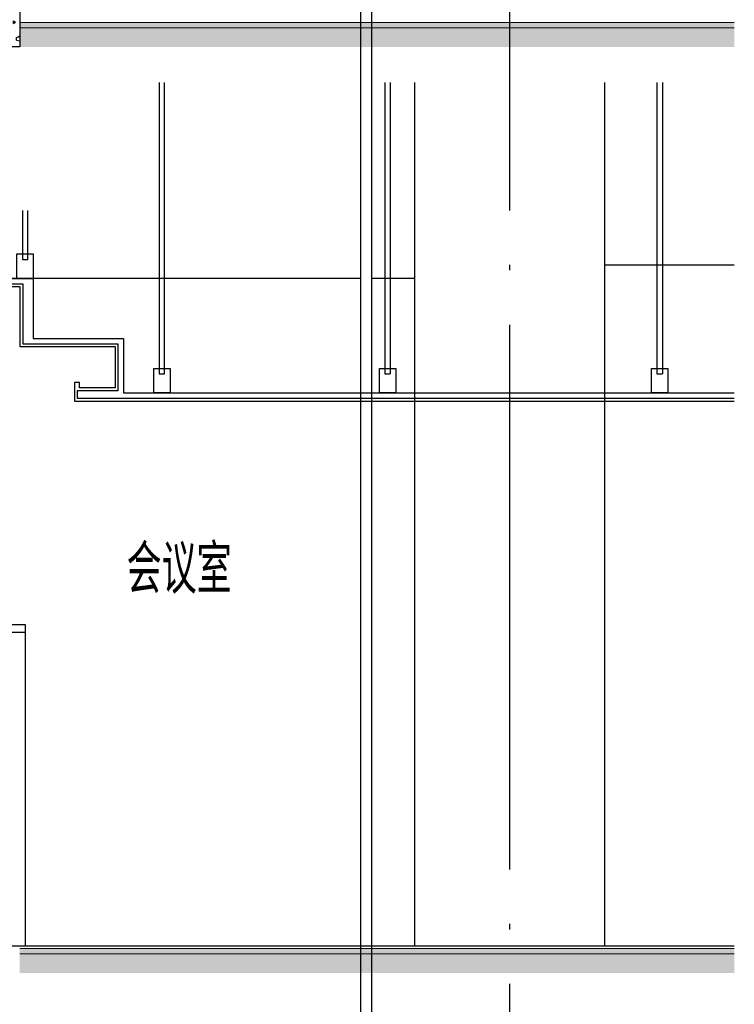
# Model space of a CAD drawing. Extents: x 1147314 to 1218578, y -272074 to -241968.
# Tile 7 of 47: x 1154862 to 1157487, y -260227 to -256612. Entities that reach past the tile are written whole.
import ezdxf

# ---------------------------------------------------------------- set-up
doc = ezdxf.new("R2010")
doc.units = 0
doc.header["$LTSCALE"] = 1000
doc.header["$MEASUREMENT"] = 0
doc.linetypes.add('230303生产综合楼-平面图_t8$0$DOTE', pattern=[2.42, 2, -0.2, 0.02, -0.2])
for name, color, linetype in [('A-SECT-SURF', 6, 'Continuous'), ('A-看线', 115, 'Continuous'), ('DIM_SYMB', 3, 'Continuous'), ('DOTE', 1, 'Continuous'), ('FF-窗帘-JYZS', 8, 'Continuous'), ('PUB_HATCH', 8, 'Continuous'), ('PUB_TEXT', 7, 'Continuous'), ('WALL', 255, 'Continuous'), ('吊顶', 183, 'Continuous'), ('墙身抹灰', 6, 'Continuous')]:
    doc.layers.add(name, color=color, linetype=linetype)
doc.layers.add('墙身分层线', color=253, linetype='Continuous', lineweight=18)
doc.styles.add('_TCH_DIM', font='SIMPLEX', dxfattribs={"bigfont": 'GBCBIG'})

# ---------------------------------------------------------------- blocks, each defined once
blk = doc.blocks.new('A$Ca8bf0082')
at = {"layer": 'FF-窗帘-JYZS'}
blk.add_line((-7.2, -55.8), (-7.2, -424.9), dxfattribs=at)
for points in [[(0, -1.6), (64, -1.6), (64, 0), (0, 0)], [(-11.6, -420.7), (-2.8, -420.7), (-2.8, -432.6), (-11.6, -432.6)], [(-9.6, -422.7), (-4.8, -422.7), (-4.8, -430.6), (-9.6, -430.6)]]:
    blk.add_lwpolyline(points, close=True, dxfattribs=at)
blk.add_lwpolyline([(64, -1.6), (64, -44.8), (63.2, -51.2, -0.871795), (0.8, -51.2), (0, -44.8), (0, -1.6)], format="xyb", dxfattribs=at)
for centre, radius in [((32, -53.2), 39.2), ((32, -53.2), 28), ((32.4, -50.1), 2.73), ((-7.2, -424.9), 1.2)]:
    blk.add_circle(centre, radius, dxfattribs=at)
blk = doc.blocks.new('fr')
at = {"layer": '吊顶'}
for p, q in [((1156202.9, -256841.7), (1156202.9, -257911.6)), ((1156202.9, -256841.7), (1156202.9, -257911.6)), ((1156222.9, -256841.7), (1156222.9, -257911.6)), ((1156222.9, -256841.7), (1156222.9, -257911.6)), ((1157202.9, -256841.7), (1157202.9, -257911.6)), ((1157222.9, -256841.7), (1157222.9, -257911.6)), ((1155374.1, -257911.6), (1155394.1, -257911.6)), ((1156202.9, -257911.6), (1156222.9, -257911.6)), ((1156202.9, -257911.6), (1156222.9, -257911.6)), ((1156202.9, -257911.6), (1156222.9, -257911.6)), ((1156202.9, -257911.6), (1156222.9, -257911.6)), ((1157202.9, -257911.6), (1157222.9, -257911.6)), ((1157202.9, -257911.6), (1157222.9, -257911.6))]:
    blk.add_line(p, q, dxfattribs=at)
for points in [[(1155374.1, -256841.7), (1155374.1, -257911.6), (1155394.1, -257911.6), (1155394.1, -256841.7)], [(1154871.6, -257311.7), (1154871.6, -257491.6), (1154891.6, -257491.6), (1154891.6, -257311.7)], [(1154501.6, -257561.6), (1154911.6, -257561.6), (1154911.6, -257781.6), (1155242.6, -257781.6), (1155242.6, -257981.6), (1157487, -257981.6)], [(1154501.6, -257581.6), (1154872.6, -257581.6), (1154872.6, -257801.6), (1155222.6, -257801.6), (1155222.6, -257973.6), (1155072.6, -257973.6), (1155072.6, -258001.6), (1157487, -258001.6)], [(1154501.6, -257591.6), (1154862.6, -257591.6), (1154862.6, -257811.6), (1155212.6, -257811.6), (1155212.6, -257963.6), (1155081.6, -257963.6), (1155081.6, -257943.6), (1155062.6, -257943.6), (1155062.6, -258011.6), (1157487, -258012.3)]]:
    blk.add_lwpolyline(points, dxfattribs=at)
for points in [[(1154851.6, -257471.6), (1154911.6, -257471.6), (1154911.6, -257561.6), (1154851.6, -257561.6)], [(1155354.1, -257891.6), (1155414.1, -257891.6), (1155414.1, -257981.6), (1155354.1, -257981.6)], [(1156182.9, -257891.6), (1156242.9, -257891.6), (1156242.9, -257981.6), (1156182.9, -257981.6)], [(1156182.9, -257891.6), (1156242.9, -257891.6), (1156242.9, -257981.6), (1156182.9, -257981.6)], [(1157182.9, -257891.6), (1157242.9, -257891.6), (1157242.9, -257981.6), (1157182.9, -257981.6)]]:
    blk.add_lwpolyline(points, close=True, dxfattribs=at)
at = {"layer": 'FF-窗帘-JYZS', "xscale": -1}
blk.add_blockref('A$Ca8bf0082', (1154743.6, -257591.6), dxfattribs=at)

msp = doc.modelspace()

# ---------------------------------------------------------------- hatches: boundary and pattern name
at = {"layer": 'PUB_HATCH'}
h = msp.add_hatch(dxfattribs=at)
h.set_pattern_fill('加气混凝土', color=256, scale=20, style=0)
h.set_pattern_definition([(0, (-8925.14, -44634.17), (120, 240), [0, -240]), (0, (-9065.54, -44666.57), (120, 240), [0, -240]), (0, (-8987.54, -44668.97), (120, 240), [0, -240]), (0, (-8902.34, -44598.17), (120, 240), [0, -240]), (0, (-9001.94, -44680.97), (120, 240), [0, -240]), (0, (-8878.34, -44446.97), (120, 240), [0, -240]), (0, (-8951.54, -44466.17), (120, 240), [0, -240]), (0, (-8913.14, -44496.17), (120, 240), [0, -240]), (0, (-9108.74, -44500.97), (120, 240), [0, -240]), (0, (-8991.14, -44511.77), (120, 240), [0, -240]), (0, (-9036.74, -44572.97), (120, 240), [0, -240]), (0, (-9034.34, -44662.97), (120, 240), [0, -240]), (0, (-8944.34, -44672.57), (120, 240), [0, -240]), (0, (-8878.34, -44566.97), (120, 240), [0, -240]), (0, (-9102.74, -44604.17), (120, 240), [0, -240]), (0, (-9082.34, -44563.37), (120, 240), [0, -240]), (0, (-8988.74, -44580.17), (120, 240), [0, -240]), (0, (-9022.34, -44614.97), (120, 240), [0, -240]), (0, (-9041.54, -44535.77), (120, 240), [0, -240]), (0, (-9011.54, -44445.77), (120, 240), [0, -240]), (0, (-9093.14, -44654.57), (120, 240), [0, -240]), (0, (-8961.14, -44494.97), (120, 240), [0, -240]), (0, (-9072.74, -44491.37), (120, 240), [0, -240]), (0, (-9091.94, -44460.17), (120, 240), [0, -240]), (130.601294, (-8893.084, -44522.114), (-599.99999337, 720.00000315), [10.53662, -4414.8444]), (18.4349488, (-8910.227, -44517.543), (599.9999978, 239.9999982), [10.842096, -1507.05116]), (90, (-8910.23, -44527.83), (120, 240), [10.285714, -469.71426]), (161.565051, (-8899.94, -44531.257), (-600.000003, 239.9999821), [10.842096, -1507.05116]), (53.1301023, (-8899.94, -44531.257), (120.0000002, 239.9999999), [11.42857, -1188.5714]), (135, (-8890.8, -44653.54), (-120.0000145, 239.999984), [9.697464, -669.12504]), (45, (-8904.51, -44653.54), (119.999999, 239.999999), [9.697464, -669.12504]), (135, (-8897.655, -44660.4), (-120.0000145, 239.999984), [9.697464, -669.12504]), (45, (-8897.655, -44660.4), (119.999999, 239.999999), [9.697464, -669.12504]), (116.56505, (-9006.23, -44492.4), (-2e-05, 479.999987), [12.77753, -255.5506]), (180, (-9011.94, -44480.97), (-120, 240), [13.714286, -226.2857]), (63.434949, (-9031.37, -44492.4), (1e-06, 479.999998), [12.77753, -255.5506]), (116.56505, (-9025.66, -44503.83), (-2e-05, 479.999987), [12.77753, -255.5506]), (0, (-9025.66, -44503.83), (120, 240), [13.714286, -226.2857]), (63.434949, (-9011.94, -44503.83), (1e-06, 479.999998), [12.77753, -255.5506]), (107.102728, (-8915.941, -44573.543), (-359.99998624, 1200.000001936), [15.54454, -6513.161]), (143.972626, (-8920.513, -44558.686), (-2279.9999711, 1679.9999981), [15.54454, -3248.808]), (180, (-8933.08, -44549.54), (-120, 240), [14.85714, -225.14284]), (36.0273733, (-8960.513, -44558.686), (2279.99998315, 1679.9999819), [15.54454, -3248.808]), (71.565051, (-8965.084, -44572.4), (360.0000018, 1199.9999979), [14.456126, -1503.43712]), (107.102728, (-8960.513, -44587.257), (-359.99998624, 1200.000001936), [15.54454, -6513.161]), (143.972626, (-8947.941, -44596.4), (-2279.9999711, 1679.9999981), [15.54454, -3248.808]), (0, (-8947.94, -44596.4), (120, 240), [14.85714, -225.14284]), (36.0273733, (-8933.084, -44596.4), (2279.99998315, 1679.9999819), [15.54454, -3248.808]), (71.565051, (-8920.513, -44587.257), (360.0000018, 1199.9999979), [14.456126, -1503.43712]), (150.255118, (-8913.655, -44461.543), (-360.00000085, 239.999997), [9.21401, -1925.72784]), (90, (-8921.66, -44466.11), (120, 240), [9.14286, -470.8571]), (29.7448813, (-8921.655, -44466.114), (360.0000002, 239.9999989), [9.21401, -1925.72784]), (116.56505, (-8969.66, -44631.83), (-2e-05, 479.999987), [12.77753, -255.5506]), (168.690067, (-8975.37, -44620.4), (-1080.0000008, 239.999994), [11.6549, -2435.8742]), (41.1859251, (-8995.941, -44626.114), (2999.99998182, 2639.99997692), [12.14874, -5090.3208]), (90, (-8995.94, -44637.54), (120, 240), [11.42857, -468.5714]), (138.814074, (-8986.798, -44645.543), (-2999.99994668, 2640.00001681), [12.14874, -5090.3208]), (16.6992442, (-8986.798, -44645.543), (3959.99997021, 1199.99998743), [11.93178, -4999.415]), (60.9453959, (-8975.37, -44642.114), (119.99999968, 239.99999788), [11.766434, -4930.1358]), (109.983106, (-9070.227, -44531.257), (-600.00000226, 1679.99999555), [13.3768, -5604.879]), (155.556045, (-9074.798, -44518.686), (-1560.00000595, 719.99998504), [13.809194, -5786.0526]), (24.4439547, (-9099.941, -44518.686), (1560.00000078, 719.99999654), [13.809194, -5786.0526]), (70.0168934, (-9104.513, -44531.257), (600.00000181, 1679.99999583), [13.3768, -5604.879]), (109.983106, (-9099.941, -44543.828), (-600.00000226, 1679.99999555), [13.3768, -5604.879]), (160.016893, (-9087.37, -44548.4), (-600.00000035, 239.99998907), [13.3768, -2795.751]), (19.9831065, (-9087.37, -44548.4), (599.9999967, 239.99999962), [13.3768, -2795.751]), (70.0168934, (-9074.798, -44543.828), (600.00000181, 1679.99999583), [13.3768, -5604.879]), (122.005383, (-8981.084, -44552.971), (-120.0000161, 239.99998775), [10.781693, -2253.3736]), (18.4349488, (-8997.084, -44547.257), (599.9999978, 239.9999982), [10.842096, -1507.05116]), (90, (-8997.08, -44557.54), (120, 240), [10.285714, -469.71426]), (161.565051, (-8986.8, -44560.97), (-600.000003, 239.9999821), [10.842096, -1507.05116]), (54.4623222, (-8986.798, -44560.971), (839.99999878, 1199.9999982), [9.83123, -4119.2846]), (116.56505, (-9050.8, -44611.26), (-2e-05, 479.999987), [12.77753, -255.5506]), (180, (-9056.51, -44599.83), (-120, 240), [12.57143, -227.42856]), (59.0362434, (-9075.941, -44611.257), (120.0000004, 239.99999884), [13.32789, -2785.5288]), (120.963756, (-9069.084, -44622.686), (-120.0000164, 239.99998898), [13.32789, -2785.5288]), (0, (-9069.08, -44622.69), (120, 240), [12.57143, -227.42856]), (63.434949, (-9056.51, -44622.69), (1e-06, 479.999998), [12.77753, -255.5506])])
h.paths.add_polyline_path([(1154661.6, -255561.6), (1154861.6, -255561.6), (1154861.6, -256711.6), (1154661.6, -256711.6)])

# ---------------------------------------------------------------- linework, layer by layer
at = {"layer": 'A-看线'}
for p, q in [((1156311.6, -256841.6), (1156311.6, -260011.6)), ((1157011.6, -260011.6), (1157011.6, -256841.6)), ((1157011.6, -257511.6), (1157487, -257511.6))]:
    msp.add_line(p, q, dxfattribs=at)
msp.add_lwpolyline([(1156311.6, -257561.6), (1154661.6, -257561.6)], dxfattribs=at)
at = {"layer": 'DOTE', "linetype": '230303生产综合楼-平面图_t8$0$DOTE'}
for p, q in [((1156661.6, -243211.6), (1156661.6, -270831.8)), ((1147313.8, -260011.6), (1157487, -260011.6))]:
    msp.add_line(p, q, dxfattribs=at)
at = {"layer": 'WALL'}
msp.add_lwpolyline([(1154661.6, -255561.6), (1154861.6, -255561.6), (1154861.6, -256711.6), (1154661.6, -256711.6)], close=True, dxfattribs=at)
at = {"layer": '墙身抹灰'}
msp.add_lwpolyline([(1154501.9, -258831.6), (1154881.9, -258831.6), (1154881.6, -258861.6), (1154501.6, -258861.6)], close=True, dxfattribs=at)
msp.add_lwpolyline([(1154881.6, -258861.6), (1154881.6, -260011.6)], dxfattribs=at)

# ---------------------------------------------------------------- texts
at = {"layer": 'PUB_TEXT', "style": '_TCH_DIM'}
msp.add_text('会议室', height=178.72, dxfattribs=at).set_placement((1155254.4, -258717.9))

# ---------------------------------------------------------------- next in the draw order: wipeouts: each hides what was drawn before it
msp.add_wipeout([(1156153.6, -243211.6), (1156153.6, -270625.8), (1156113.6, -270625.8), (1156113.6, -243211.6)]).dxf.layer = 'DIM_SYMB'

# ---------------------------------------------------------------- next in the draw order: hatches: boundary and pattern name
at = {"layer": 'PUB_HATCH'}
h = msp.add_hatch(dxfattribs=at)
h.set_pattern_fill('加气混凝土', color=256, scale=10, style=0)
h.set_pattern_definition([(0, (3504.63, -36105.65), (60, 120), [0, -120]), (0, (3434.43, -36121.85), (60, 120), [0, -120]), (0, (3473.43, -36123.05), (60, 120), [0, -120]), (0, (3516.03, -36087.65), (60, 120), [0, -120]), (0, (3466.23, -36129.05), (60, 120), [0, -120]), (0, (3528.03, -36012.05), (60, 120), [0, -120]), (0, (3491.43, -36021.65), (60, 120), [0, -120]), (0, (3510.63, -36036.65), (60, 120), [0, -120]), (0, (3412.83, -36039.05), (60, 120), [0, -120]), (0, (3471.63, -36044.45), (60, 120), [0, -120]), (0, (3448.83, -36075.05), (60, 120), [0, -120]), (0, (3450.03, -36120.05), (60, 120), [0, -120]), (0, (3495.03, -36124.85), (60, 120), [0, -120]), (0, (3528.03, -36072.05), (60, 120), [0, -120]), (0, (3415.83, -36090.65), (60, 120), [0, -120]), (0, (3426.03, -36070.25), (60, 120), [0, -120]), (0, (3472.83, -36078.65), (60, 120), [0, -120]), (0, (3456.03, -36096.05), (60, 120), [0, -120]), (0, (3446.43, -36056.45), (60, 120), [0, -120]), (0, (3461.43, -36011.45), (60, 120), [0, -120]), (0, (3420.63, -36115.85), (60, 120), [0, -120]), (0, (3486.63, -36036.05), (60, 120), [0, -120]), (0, (3430.83, -36034.25), (60, 120), [0, -120]), (0, (3421.23, -36018.65), (60, 120), [0, -120]), (130.601294, (3520.654, -36049.622), (-299.999996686, 360.000001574), [5.268311, -2207.4222]), (18.4349488, (3512.083, -36047.336), (299.9999989, 119.9999991), [5.421048, -753.52558]), (90, (3512.08, -36052.48), (60, 120), [5.142857, -234.85713]), (161.565051, (3517.226, -36054.193), (-300.0000015, 119.99999105), [5.421048, -753.52558]), (53.1301023, (3517.226, -36054.193), (60.0000001, 119.99999994), [5.714286, -594.2857]), (135, (3521.797, -36115.336), (-60.0000073, 119.9999919), [4.848732, -334.56252]), (45, (3514.94, -36115.336), (59.9999996, 119.9999995), [4.848732, -334.56252]), (135, (3518.37, -36118.765), (-60.0000073, 119.9999919), [4.848732, -334.56252]), (45, (3518.37, -36118.765), (59.9999996, 119.9999995), [4.848732, -334.56252]), (116.565051, (3464.08, -36034.76), (-1e-05, 239.999993), [6.388765, -127.7753]), (180, (3461.23, -36029.05), (-60, 120), [6.857143, -113.14285]), (63.434949, (3451.51, -36034.76), (5e-07, 239.999999), [6.388765, -127.7753]), (116.565051, (3454.37, -36040.48), (-1e-05, 239.999993), [6.388765, -127.7753]), (0, (3454.37, -36040.48), (60, 120), [6.857143, -113.14285]), (63.434949, (3461.23, -36040.48), (5e-07, 239.999999), [6.388765, -127.7753]), (107.102728, (3509.2257, -36075.336), (-179.999993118, 600.000000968), [7.772269, -3256.5805]), (143.972626, (3506.94, -36067.9075), (-1139.99998555, 839.99999905), [7.772269, -1624.404]), (180, (3500.65, -36063.34), (-60, 120), [7.428571, -112.57142]), (36.0273733, (3486.94, -36067.9075), (1139.999991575, 839.999990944), [7.772269, -1624.404]), (71.5650511, (3484.654, -36074.765), (180.00000092, 599.99999897), [7.228063, -751.71856]), (107.102728, (3486.94, -36082.1933), (-179.999993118, 600.000000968), [7.772269, -3256.5805]), (143.972626, (3493.226, -36086.765), (-1139.99998555, 839.99999905), [7.772269, -1624.404]), (0, (3493.23, -36086.76), (60, 120), [7.428571, -112.57142]), (36.0273733, (3500.654, -36086.765), (1139.999991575, 839.999990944), [7.772269, -1624.404]), (71.5650511, (3506.94, -36082.193), (180.00000092, 599.99999897), [7.228063, -751.71856]), (150.255118, (3510.369, -36019.336), (-180.00000043, 119.99999851), [4.607004, -962.86392]), (90, (3506.37, -36021.62), (60, 120), [4.571429, -235.42855]), (29.7448813, (3506.369, -36021.622), (180.0000001, 119.99999944), [4.607004, -962.86392]), (116.565051, (3482.37, -36104.48), (-1e-05, 239.999993), [6.388765, -127.7753]), (168.690067, (3479.511, -36098.765), (-540.0000004, 119.99999699), [5.827451, -1217.9371]), (41.1859251, (3469.2257, -36101.622), (1499.999990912, 1319.999988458), [6.074369, -2545.1604]), (90, (3469.226, -36107.336), (60, 120), [5.714286, -234.2857]), (138.814074, (3473.797, -36111.336), (-1499.999973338, 1320.000008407), [6.074369, -2545.1604]), (16.6992442, (3473.797, -36111.336), (1979.999985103, 599.999993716), [5.96589, -2499.7075]), (60.9453959, (3479.5114, -36109.622), (59.99999984, 119.999998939), [5.883217, -2465.0679]), (109.983106, (3432.083, -36054.193), (-300.00000113, 839.999997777), [6.6884, -2802.4395]), (155.556045, (3429.797, -36047.9075), (-780.000002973, 359.99999252), [6.904597, -2893.0263]), (24.4439547, (3417.2257, -36047.9075), (780.00000039, 359.999998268), [6.904597, -2893.0263]), (70.0168934, (3414.94, -36054.193), (300.000000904, 839.999997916), [6.6884, -2802.4395]), (109.983106, (3417.2257, -36060.479), (-300.00000113, 839.999997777), [6.6884, -2802.4395]), (160.016893, (3423.511, -36062.765), (-300.00000018, 119.99999453), [6.6884, -1397.8755]), (19.9831065, (3423.511, -36062.765), (299.99999835, 119.99999981), [6.6884, -1397.8755]), (70.0168934, (3429.797, -36060.479), (300.000000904, 839.999997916), [6.6884, -2802.4395]), (122.005383, (3476.654, -36065.05), (-60.00000805, 119.99999387), [5.390846, -1126.6868]), (18.4349488, (3468.654, -36062.193), (299.9999989, 119.9999991), [5.421048, -753.52558]), (90, (3468.654, -36067.336), (60, 120), [5.142857, -234.85713]), (161.565051, (3473.797, -36069.05), (-300.0000015, 119.99999105), [5.421048, -753.52558]), (54.4623222, (3473.797, -36069.0504), (419.99999939, 599.9999991), [4.915614, -2059.6423]), (116.565051, (3441.8, -36094.19), (-1e-05, 239.999993), [6.388765, -127.7753]), (180, (3438.94, -36088.48), (-60, 120), [6.285714, -113.71428]), (59.0362434, (3429.226, -36094.193), (60.000000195, 119.99999942), [6.663946, -1392.7644]), (120.963756, (3432.654, -36099.908), (-60.0000082, 119.99999449), [6.663946, -1392.7644]), (0, (3432.65, -36099.91), (60, 120), [6.285714, -113.71428]), (63.434949, (3438.94, -36099.91), (5e-07, 239.999999), [6.388765, -127.7753])])
h.paths.add_polyline_path([(1157487, -256711.6), (1157487, -256641.6), (1154861.6, -256641.6), (1154861.6, -256711.6)])
h = msp.add_hatch(dxfattribs=at)
h.set_pattern_fill('加气混凝土', color=256, scale=10, style=0)
h.set_pattern_definition([(0, (3504.62, -39505.65), (60, 120), [0, -120]), (0, (3434.42, -39521.85), (60, 120), [0, -120]), (0, (3473.42, -39523.05), (60, 120), [0, -120]), (0, (3516.02, -39487.65), (60, 120), [0, -120]), (0, (3466.22, -39529.05), (60, 120), [0, -120]), (0, (3528.02, -39412.05), (60, 120), [0, -120]), (0, (3491.42, -39421.65), (60, 120), [0, -120]), (0, (3510.62, -39436.65), (60, 120), [0, -120]), (0, (3412.82, -39439.05), (60, 120), [0, -120]), (0, (3471.62, -39444.45), (60, 120), [0, -120]), (0, (3448.82, -39475.05), (60, 120), [0, -120]), (0, (3450.02, -39520.05), (60, 120), [0, -120]), (0, (3495.02, -39524.85), (60, 120), [0, -120]), (0, (3528.02, -39472.05), (60, 120), [0, -120]), (0, (3415.82, -39490.65), (60, 120), [0, -120]), (0, (3426.02, -39470.25), (60, 120), [0, -120]), (0, (3472.82, -39478.65), (60, 120), [0, -120]), (0, (3456.02, -39496.05), (60, 120), [0, -120]), (0, (3446.42, -39456.45), (60, 120), [0, -120]), (0, (3461.42, -39411.45), (60, 120), [0, -120]), (0, (3420.62, -39515.85), (60, 120), [0, -120]), (0, (3486.62, -39436.05), (60, 120), [0, -120]), (0, (3430.82, -39434.25), (60, 120), [0, -120]), (0, (3421.22, -39418.65), (60, 120), [0, -120]), (130.601294, (3520.65, -39449.6225), (-299.999996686, 360.000001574), [5.268311, -2207.4222]), (18.4349488, (3512.078, -39447.337), (299.9999989, 119.9999991), [5.421048, -753.52558]), (90, (3512.08, -39452.48), (60, 120), [5.142857, -234.85713]), (161.565051, (3517.221, -39454.194), (-300.0000015, 119.99999105), [5.421048, -753.52558]), (53.1301023, (3517.22, -39454.194), (60.0000001, 119.99999994), [5.714286, -594.2857]), (135, (3521.793, -39515.337), (-60.0000073, 119.9999919), [4.848732, -334.56252]), (45, (3514.935, -39515.337), (59.9999996, 119.9999995), [4.848732, -334.56252]), (135, (3518.364, -39518.765), (-60.0000073, 119.9999919), [4.848732, -334.56252]), (45, (3518.364, -39518.765), (59.9999996, 119.9999995), [4.848732, -334.56252]), (116.565051, (3464.08, -39434.77), (-1e-05, 239.999993), [6.388765, -127.7753]), (180, (3461.22, -39429.05), (-60, 120), [6.857143, -113.14285]), (63.434949, (3451.51, -39434.77), (5e-07, 239.999999), [6.388765, -127.7753]), (116.565051, (3454.36, -39440.48), (-1e-05, 239.999993), [6.388765, -127.7753]), (0, (3454.36, -39440.48), (60, 120), [6.857143, -113.14285]), (63.434949, (3461.22, -39440.48), (5e-07, 239.999999), [6.388765, -127.7753]), (107.102728, (3509.221, -39475.337), (-179.999993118, 600.000000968), [7.772269, -3256.5805]), (143.972626, (3506.935, -39467.908), (-1139.99998555, 839.99999905), [7.772269, -1624.404]), (180, (3500.65, -39463.34), (-60, 120), [7.428571, -112.57142]), (36.0273733, (3486.935, -39467.908), (1139.999991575, 839.999990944), [7.772269, -1624.404]), (71.5650511, (3484.65, -39474.765), (180.00000092, 599.99999897), [7.228063, -751.71856]), (107.102728, (3486.9354, -39482.194), (-179.999993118, 600.000000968), [7.772269, -3256.5805]), (143.972626, (3493.221, -39486.765), (-1139.99998555, 839.99999905), [7.772269, -1624.404]), (0, (3493.22, -39486.77), (60, 120), [7.428571, -112.57142]), (36.0273733, (3500.65, -39486.765), (1139.999991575, 839.999990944), [7.772269, -1624.404]), (71.5650511, (3506.935, -39482.194), (180.00000092, 599.99999897), [7.228063, -751.71856]), (150.255118, (3510.364, -39419.337), (-180.00000043, 119.99999851), [4.607004, -962.86392]), (90, (3506.364, -39421.62), (60, 120), [4.571429, -235.42855]), (29.7448813, (3506.364, -39421.623), (180.0000001, 119.99999944), [4.607004, -962.86392]), (116.565051, (3482.36, -39504.48), (-1e-05, 239.999993), [6.388765, -127.7753]), (168.690067, (3479.507, -39498.765), (-540.0000004, 119.99999699), [5.827451, -1217.9371]), (41.1859251, (3469.221, -39501.6225), (1499.999990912, 1319.999988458), [6.074369, -2545.1604]), (90, (3469.22, -39507.337), (60, 120), [5.714286, -234.2857]), (138.814074, (3473.7925, -39511.337), (-1499.999973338, 1320.000008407), [6.074369, -2545.1604]), (16.6992442, (3473.7925, -39511.337), (1979.999985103, 599.999993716), [5.96589, -2499.7075]), (60.9453959, (3479.507, -39509.6225), (59.99999984, 119.999998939), [5.883217, -2465.0679]), (109.983106, (3432.0783, -39454.194), (-300.00000113, 839.999997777), [6.6884, -2802.4395]), (155.556045, (3429.7925, -39447.908), (-780.000002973, 359.99999252), [6.904597, -2893.0263]), (24.4439547, (3417.221, -39447.908), (780.00000039, 359.999998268), [6.904597, -2893.0263]), (70.0168934, (3414.9354, -39454.194), (300.000000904, 839.999997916), [6.6884, -2802.4395]), (109.983106, (3417.221, -39460.4797), (-300.00000113, 839.999997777), [6.6884, -2802.4395]), (160.016893, (3423.507, -39462.765), (-300.00000018, 119.99999453), [6.6884, -1397.8755]), (19.9831065, (3423.507, -39462.765), (299.99999835, 119.99999981), [6.6884, -1397.8755]), (70.0168934, (3429.7925, -39460.4797), (300.000000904, 839.999997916), [6.6884, -2802.4395]), (122.005383, (3476.65, -39465.051), (-60.00000805, 119.99999387), [5.390846, -1126.6868]), (18.4349488, (3468.65, -39462.194), (299.9999989, 119.9999991), [5.421048, -753.52558]), (90, (3468.65, -39467.337), (60, 120), [5.142857, -234.85713]), (161.565051, (3473.793, -39469.051), (-300.0000015, 119.99999105), [5.421048, -753.52558]), (54.4623222, (3473.7925, -39469.051), (419.99999939, 599.9999991), [4.915614, -2059.6423]), (116.565051, (3441.79, -39494.19), (-1e-05, 239.999993), [6.388765, -127.7753]), (180, (3438.94, -39488.48), (-60, 120), [6.285714, -113.71428]), (59.0362434, (3429.221, -39494.194), (60.000000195, 119.99999942), [6.663946, -1392.7644]), (120.963756, (3432.65, -39499.908), (-60.0000082, 119.99999449), [6.663946, -1392.7644]), (0, (3432.65, -39499.91), (60, 120), [6.285714, -113.71428]), (63.434949, (3438.94, -39499.91), (5e-07, 239.999999), [6.388765, -127.7753])])
h.paths.add_polyline_path([(1157487, -260111.6), (1157487, -260041.6), (1154861.6, -260041.6), (1154861.6, -260111.6)])
at = {"layer": '墙身分层线'}
h = msp.add_hatch(dxfattribs=at)
h.set_pattern_fill('混凝土', color=256, scale=10)
h.set_pattern_definition([(50, (3469.226, -36069.05), (71.7260183, -6.2752135), [7.5, -82.5]), (355, (3469.226, -36069.05), (-13.8751334, 75.2192134), [6, -66]), (100.4514, (3475.2, -36069.57), (57.850938, 68.9439542), [6.374019, -70.114211]), (46.1842, (3469.23, -36049.05), (106.724105, -16.5519014), [11.25, -123.75]), (96.6356, (3478.12, -36050.43), (93.466271, 97.411787), [9.561029, -105.1713]), (351.1842, (3469.23, -36049.05), (93.466195, 97.41186), [9, -99]), (21, (3479.226, -36054.05), (59.6907052, -40.261889), [7.5, -82.5]), (326, (3479.226, -36054.05), (24.331533, 72.5150045), [6, -66]), (71.4514, (3484.2, -36057.406), (84.022263, 32.2530497), [6.374019, -70.114211]), (37.5, (3469.226, -36069.05), (1.21598553, 33.2893854), [0, -65.2, 0, -67, 0, -66.25]), (7.5, (3469.226, -36069.05), (26.3069537, 39.4411712), [0, -38.2, 0, -63.7, 0, -25.25]), (327.5, (3446.926, -36069.05), (53.3822436, -2.2554872), [0, -25, 0, -78, 0, -103.5]), (317.5, (3436.926, -36069.05), (58.318617, 10.0104982), [0, -32.5, 0, -51.8, 0, -73.5])])
h.paths.add_polyline_path([(1157487, -256641.6), (1157487, -256621.6), (1154861.6, -256621.6), (1154861.6, -256641.6)])
h = msp.add_hatch(dxfattribs=at)
h.set_pattern_fill('混凝土', color=256, scale=10)
h.set_pattern_definition([(50, (3469.22, -39469.05), (71.7260183, -6.2752135), [7.5, -82.5]), (355, (3469.22, -39469.05), (-13.8751334, 75.2192134), [6, -66]), (100.4514, (3475.2, -39469.574), (57.850938, 68.9439542), [6.374019, -70.114211]), (46.1842, (3469.22, -39449.05), (106.724105, -16.5519014), [11.25, -123.75]), (96.6356, (3478.11, -39450.43), (93.466271, 97.411787), [9.561029, -105.1713]), (351.1842, (3469.22, -39449.05), (93.466195, 97.41186), [9, -99]), (21, (3479.22, -39454.05), (59.6907052, -40.261889), [7.5, -82.5]), (326, (3479.22, -39454.05), (24.331533, 72.5150045), [6, -66]), (71.4514, (3484.195, -39457.406), (84.022263, 32.2530497), [6.374019, -70.114211]), (37.5, (3469.22, -39469.05), (1.21598553, 33.2893854), [0, -65.2, 0, -67, 0, -66.25]), (7.5, (3469.22, -39469.05), (26.3069537, 39.4411712), [0, -38.2, 0, -63.7, 0, -25.25]), (327.5, (3446.92, -39469.05), (53.3822436, -2.2554872), [0, -25, 0, -78, 0, -103.5]), (317.5, (3436.92, -39469.05), (58.318617, 10.0104982), [0, -32.5, 0, -51.8, 0, -73.5])])
h.paths.add_polyline_path([(1157487, -260041.6), (1157487, -260021.6), (1154861.6, -260021.6), (1154861.6, -260041.6)])

# ---------------------------------------------------------------- next in the draw order: linework, layer by layer
at = {"layer": 'A-SECT-SURF'}
msp.add_lwpolyline([(1154861.6, -260011.6), (1157487, -260011.6)], dxfattribs=at)
at = {"layer": 'DIM_SYMB'}
for points in [[(1156113.6, -243211.6), (1156113.6, -264911.5), (1156155.6, -264926.8), (1156071.6, -264941.6), (1156113.6, -264956.5), (1156113.6, -270625.8)], [(1156153.6, -243211.6), (1156153.6, -264911.5), (1156195.6, -264926.8), (1156111.6, -264941.6), (1156153.6, -264956.5), (1156153.6, -270625.8)]]:
    msp.add_lwpolyline(points, dxfattribs=at)
at = {"layer": '墙身分层线'}
for p, q in [((1157487, -256641.6), (1154861.6, -256641.6)), ((1157487, -260021.6), (1154861.6, -260021.6)), ((1157487, -260041.6), (1154861.6, -260041.6))]:
    msp.add_line(p, q, dxfattribs=at)
msp.add_lwpolyline([(1154861.6, -256621.6), (1157487, -256621.6)], dxfattribs=at)

# ---------------------------------------------------------------- next in the draw order: block references
at = {"layer": 'FF-窗帘-JYZS'}
msp.add_blockref('fr', (0, 0), dxfattribs=at)

doc.saveas('drawing.dxf')
